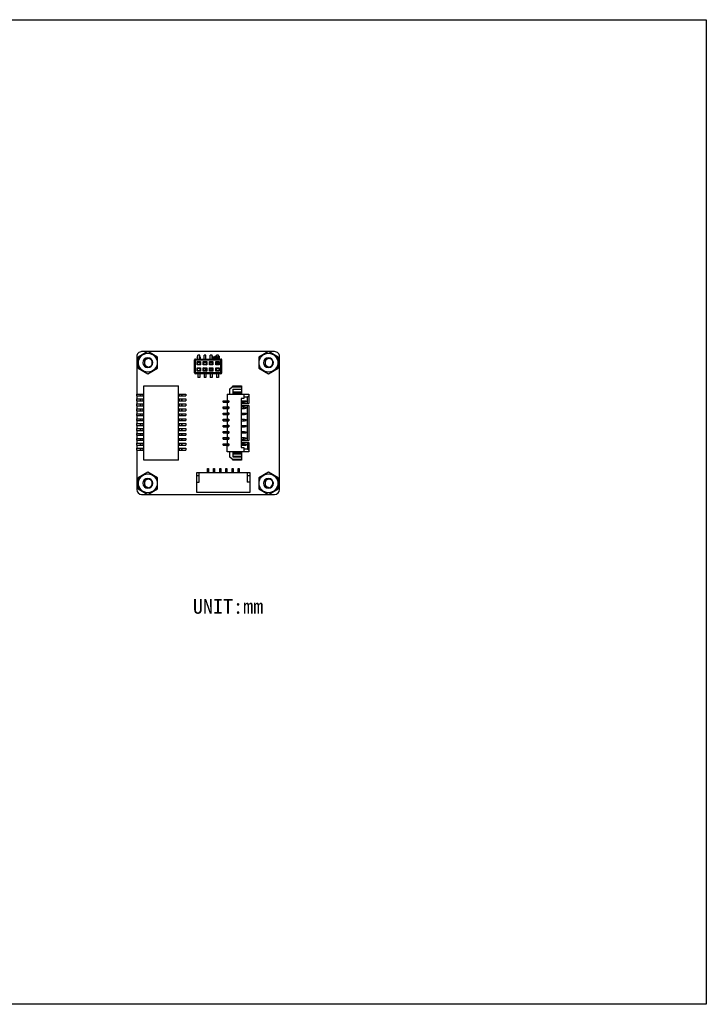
# Model space of a CAD drawing. Header units: millimetres. Extents: x -16 to 284, y 31 to 231.
# Tile 5 of 5: x 145 to 284, y 31 to 231. Entities that reach past the tile are written whole.
import ezdxf

# ---------------------------------------------------------------- set-up
doc = ezdxf.new("R2010")
doc.units = ezdxf.units.MM
doc.header["$LTSCALE"] = 16.335
doc.layers.get('0').update_dxf_attribs({"linetype": 'CONTINUOUS'})
doc.layers.add('00_COMPONENTS', color=7, linetype='CONTINUOUS')
doc.layers.add('50_ALL_DETAILS', color=7, linetype='CONTINUOUS')
doc.styles.get("Standard").update_dxf_attribs({"font": 'simfang.ttf'})

msp = doc.modelspace()

# ---------------------------------------------------------------- linework, layer by layer
for p, q in [((-15.846, 230.645), (284.154, 230.645)), ((284.154, 230.645), (284.154, 30.645)), ((284.154, 30.645), (-15.846, 30.645))]:
    msp.add_line(p, q)
at = {"layer": '00_COMPONENTS', "color": 7}
for p, q in [((168.479, 162.221), (168.479, 154.601)), ((170.729, 163.229), (168.775, 162.1)), ((168.775, 162.1), (168.775, 159.843)), ((170.717, 163.221), (169.479, 163.221)), ((172.684, 162.1), (170.729, 163.229)), ((195.217, 163.221), (170.741, 163.221)), ((172.684, 159.843), (172.684, 162.1)), ((180.874, 161.722), (180.874, 162.472)), ((181.274, 162.472), (180.874, 162.472)), ((181.274, 161.722), (181.274, 162.472)), ((182.144, 161.722), (182.144, 162.472)), ((182.544, 162.472), (182.144, 162.472)), ((182.544, 161.722), (182.544, 162.472)), ((183.414, 161.722), (183.414, 162.472)), ((183.814, 162.472), (183.414, 162.472)), ((183.79, 161.722), (183.79, 162.271)), ((183.79, 162.271), (183.946, 162.271)), ((183.79, 162.021), (185.29, 162.021)), ((183.79, 162.007), (185.29, 162.007)), ((183.814, 162.271), (183.814, 162.472)), ((184.334, 162.271), (184.746, 162.271)), ((185.084, 162.472), (184.684, 162.472)), ((184.684, 162.271), (184.684, 162.472)), ((185.084, 162.179), (185.084, 162.472)), ((185.134, 162.271), (185.29, 162.271)), ((185.29, 161.722), (185.29, 162.271)), ((195.229, 163.229), (193.275, 162.1)), ((193.275, 162.1), (193.275, 159.843)), ((197.184, 162.1), (195.229, 163.229)), ((196.479, 163.221), (195.241, 163.221)), ((197.184, 159.843), (197.184, 162.1)), ((197.479, 135.222), (197.479, 162.221)), ((170.729, 159.972), (170.729, 160.145)), ((180.209, 158.922), (180.209, 161.522)), ((180.209, 161.522), (185.749, 161.522)), ((180.409, 158.722), (180.409, 161.722)), ((180.409, 161.722), (185.549, 161.722)), ((180.824, 161.107), (180.724, 161.207)), ((180.724, 160.507), (180.724, 161.207)), ((180.724, 161.207), (181.424, 161.207)), ((180.824, 160.607), (180.724, 160.507)), ((181.424, 160.507), (180.724, 160.507)), ((180.824, 160.607), (180.824, 161.107)), ((180.824, 161.107), (181.324, 161.107)), ((181.324, 160.607), (180.824, 160.607)), ((180.874, 161.072), (180.874, 161.107)), ((180.874, 161.072), (181.274, 161.072)), ((181.274, 161.072), (181.274, 161.107)), ((181.324, 161.107), (181.424, 161.207)), ((181.324, 161.107), (181.324, 160.607)), ((181.324, 160.607), (181.424, 160.507)), ((181.424, 161.207), (181.424, 160.507)), ((182.094, 161.107), (181.994, 161.207)), ((181.994, 160.507), (181.994, 161.207)), ((181.994, 161.207), (182.694, 161.207)), ((182.094, 160.607), (181.994, 160.507)), ((182.694, 160.507), (181.994, 160.507)), ((182.094, 160.607), (182.094, 161.107)), ((182.094, 161.107), (182.594, 161.107)), ((182.594, 160.607), (182.094, 160.607)), ((182.144, 161.072), (182.144, 161.107)), ((182.144, 161.072), (182.544, 161.072)), ((182.544, 161.072), (182.544, 161.107)), ((182.594, 161.107), (182.694, 161.207)), ((182.594, 161.107), (182.594, 160.607)), ((182.594, 160.607), (182.694, 160.507)), ((182.694, 161.207), (182.694, 160.507)), ((183.364, 161.107), (183.264, 161.207)), ((183.264, 160.507), (183.264, 161.207)), ((183.264, 161.207), (183.964, 161.207)), ((183.364, 160.607), (183.264, 160.507)), ((183.964, 160.507), (183.264, 160.507)), ((183.364, 160.607), (183.364, 161.107)), ((183.364, 161.107), (183.864, 161.107)), ((183.864, 160.607), (183.364, 160.607)), ((183.414, 161.072), (183.414, 161.107)), ((183.414, 161.072), (183.814, 161.072)), ((185.29, 161.907), (183.79, 161.907)), ((183.79, 160.671), (183.79, 161.072)), ((183.79, 161.035), (183.864, 161.035)), ((183.864, 160.936), (183.79, 160.936)), ((183.79, 160.921), (183.864, 160.921)), ((183.79, 160.671), (183.864, 160.671)), ((183.814, 161.072), (183.814, 161.107)), ((183.864, 161.107), (183.964, 161.207)), ((183.864, 161.107), (183.864, 160.607)), ((183.864, 160.607), (183.964, 160.507)), ((183.964, 161.207), (183.964, 160.507)), ((184.634, 161.107), (184.534, 161.207)), ((184.534, 161.207), (185.234, 161.207)), ((184.534, 160.507), (184.534, 161.207)), ((184.634, 160.607), (184.534, 160.507)), ((185.234, 160.507), (184.534, 160.507)), ((184.634, 161.107), (185.134, 161.107)), ((184.634, 160.607), (184.634, 161.107)), ((184.634, 161.035), (185.134, 161.035)), ((185.134, 160.936), (184.634, 160.936)), ((184.634, 160.921), (185.134, 160.921)), ((184.634, 160.671), (184.746, 160.671)), ((185.134, 160.607), (184.634, 160.607)), ((184.684, 161.072), (184.684, 161.107)), ((184.684, 161.072), (185.084, 161.072)), ((185.084, 161.072), (185.084, 161.107)), ((185.134, 161.107), (185.234, 161.207)), ((185.134, 161.107), (185.134, 160.607)), ((185.134, 160.607), (185.234, 160.507)), ((185.234, 161.207), (185.234, 160.507)), ((185.549, 158.722), (185.549, 161.722)), ((185.749, 158.922), (185.749, 161.522)), ((195.229, 159.972), (195.229, 160.145)), ((168.775, 159.843), (170.729, 158.715)), ((170.729, 158.715), (172.684, 159.843)), ((185.749, 158.922), (180.209, 158.922)), ((185.549, 158.722), (180.409, 158.722)), ((180.824, 159.837), (180.724, 159.937)), ((180.724, 159.237), (180.724, 159.937)), ((180.724, 159.937), (181.424, 159.937)), ((180.824, 159.337), (180.724, 159.237)), ((181.424, 159.237), (180.724, 159.237)), ((180.824, 159.337), (180.824, 159.837)), ((180.824, 159.837), (181.324, 159.837)), ((181.324, 159.337), (180.824, 159.337)), ((180.874, 159.372), (180.874, 159.337)), ((180.874, 159.372), (181.274, 159.372)), ((180.874, 158.722), (180.874, 157.972)), ((181.274, 159.372), (181.274, 159.337)), ((181.274, 158.722), (181.274, 157.972)), ((181.324, 159.837), (181.424, 159.937)), ((181.324, 159.837), (181.324, 159.337)), ((181.324, 159.337), (181.424, 159.237)), ((181.424, 159.937), (181.424, 159.237)), ((182.094, 159.837), (181.994, 159.937)), ((181.994, 159.237), (181.994, 159.937)), ((181.994, 159.937), (182.694, 159.937)), ((182.094, 159.337), (181.994, 159.237)), ((182.694, 159.237), (181.994, 159.237)), ((182.094, 159.337), (182.094, 159.837)), ((182.094, 159.837), (182.594, 159.837)), ((182.594, 159.337), (182.094, 159.337)), ((182.144, 159.372), (182.144, 159.337)), ((182.144, 159.372), (182.544, 159.372)), ((182.144, 158.722), (182.144, 157.972)), ((182.544, 159.372), (182.544, 159.337)), ((182.544, 158.722), (182.544, 157.972)), ((182.594, 159.837), (182.694, 159.937)), ((182.594, 159.837), (182.594, 159.337)), ((182.594, 159.337), (182.694, 159.237)), ((182.694, 159.937), (182.694, 159.237)), ((183.364, 159.837), (183.264, 159.937)), ((183.264, 159.237), (183.264, 159.937)), ((183.264, 159.937), (183.964, 159.937)), ((183.364, 159.337), (183.264, 159.237)), ((183.964, 159.237), (183.264, 159.237)), ((183.364, 159.337), (183.364, 159.837)), ((183.364, 159.837), (183.864, 159.837)), ((183.364, 159.738), (183.837, 159.738)), ((183.864, 159.337), (183.364, 159.337)), ((183.414, 159.372), (183.414, 159.337)), ((183.414, 159.372), (183.814, 159.372)), ((183.414, 158.722), (183.414, 157.972)), ((183.814, 159.372), (183.814, 159.337)), ((183.814, 158.722), (183.814, 157.972)), ((183.817, 159.372), (183.817, 159.738)), ((183.837, 159.738), (183.837, 159.837)), ((183.864, 159.837), (183.964, 159.937)), ((183.864, 159.837), (183.864, 159.337)), ((183.864, 159.337), (183.964, 159.237)), ((183.964, 159.937), (183.964, 159.237)), ((184.634, 159.837), (184.534, 159.937)), ((184.534, 159.937), (185.234, 159.937)), ((184.534, 159.237), (184.534, 159.937)), ((184.634, 159.337), (184.534, 159.237)), ((185.234, 159.237), (184.534, 159.237)), ((184.634, 159.837), (185.134, 159.837)), ((184.634, 159.337), (184.634, 159.837)), ((184.634, 159.736), (184.79, 159.736)), ((185.134, 159.337), (184.634, 159.337)), ((184.684, 159.372), (185.084, 159.372)), ((184.684, 159.372), (184.684, 159.337)), ((184.684, 158.722), (184.684, 157.972)), ((184.77, 159.372), (184.77, 159.736)), ((184.79, 159.736), (184.79, 159.837)), ((185.084, 159.372), (185.084, 159.337)), ((185.084, 158.722), (185.084, 157.972)), ((185.134, 159.837), (185.234, 159.937)), ((185.134, 159.837), (185.134, 159.337)), ((185.134, 159.337), (185.234, 159.237)), ((185.234, 159.937), (185.234, 159.237)), ((193.275, 159.843), (195.229, 158.715)), ((195.229, 158.715), (197.184, 159.843)), ((169.893, 141.171), (169.893, 156.271)), ((169.893, 156.271), (176.993, 156.271)), ((176.993, 141.171), (176.993, 156.271)), ((181.274, 157.972), (180.874, 157.972)), ((182.544, 157.972), (182.144, 157.972)), ((183.814, 157.972), (183.414, 157.972)), ((185.084, 157.972), (184.684, 157.972)), ((187.328, 155.595), (187.847, 156.095)), ((187.847, 156.095), (189.778, 156.095)), ((187.978, 156.305), (189.778, 156.305)), ((187.978, 156.095), (187.978, 156.305)), ((189.778, 156.305), (189.778, 154.721)), ((168.443, 154.601), (168.443, 154.221)), ((168.443, 154.601), (169.893, 154.601)), ((168.443, 154.221), (169.893, 154.221)), ((168.479, 154.221), (168.479, 153.601)), ((169.193, 154.601), (169.193, 154.221)), ((169.293, 154.221), (169.293, 154.601)), ((169.693, 154.601), (169.693, 154.221)), ((176.993, 154.601), (178.443, 154.601)), ((176.993, 154.221), (178.443, 154.221)), ((177.193, 154.221), (177.193, 154.601)), ((177.593, 154.601), (177.593, 154.221)), ((177.693, 154.221), (177.693, 154.601)), ((178.443, 154.601), (178.443, 154.221)), ((186.878, 154.595), (191.278, 154.595)), ((186.878, 154.595), (186.878, 153.305)), ((187.328, 155.595), (187.328, 154.595)), ((187.978, 155.595), (189.778, 155.595)), ((187.978, 155.595), (187.978, 154.695)), ((187.978, 155.57), (189.778, 155.57)), ((187.978, 155.07), (189.778, 155.07)), ((189.777, 154.72), (187.978, 154.72)), ((187.978, 154.695), (189.778, 154.695)), ((189.778, 154.695), (189.778, 154.595)), ((190.228, 154.595), (190.228, 153.695)), ((191.278, 154.195), (190.978, 153.995)), ((191.278, 154.595), (191.278, 152.67)), ((168.443, 153.601), (168.443, 153.221)), ((168.443, 153.601), (169.893, 153.601)), ((168.443, 153.221), (169.893, 153.221)), ((168.443, 152.601), (168.443, 152.221)), ((168.443, 152.601), (169.893, 152.601)), ((168.443, 152.221), (169.893, 152.221)), ((168.479, 153.221), (168.479, 152.601)), ((168.479, 152.221), (168.479, 151.601)), ((169.193, 153.601), (169.193, 153.221)), ((169.193, 152.601), (169.193, 152.221)), ((169.293, 153.221), (169.293, 153.601)), ((169.293, 152.221), (169.293, 152.601)), ((169.693, 153.601), (169.693, 153.221)), ((169.693, 152.601), (169.693, 152.221)), ((176.993, 153.601), (178.443, 153.601)), ((176.993, 153.221), (178.443, 153.221)), ((176.993, 152.601), (178.443, 152.601)), ((176.993, 152.221), (178.443, 152.221)), ((177.193, 153.221), (177.193, 153.601)), ((177.193, 152.221), (177.193, 152.601)), ((177.593, 153.601), (177.593, 153.221)), ((177.593, 152.601), (177.593, 152.221)), ((177.693, 153.221), (177.693, 153.601)), ((177.693, 152.221), (177.693, 152.601)), ((178.443, 153.601), (178.443, 153.221)), ((178.443, 152.601), (178.443, 152.221)), ((186.028, 153.245), (187.177, 153.245)), ((186.028, 152.945), (186.028, 153.245)), ((186.028, 152.945), (187.177, 152.945)), ((186.163, 153.245), (186.163, 152.945)), ((186.544, 153.245), (186.544, 152.945)), ((186.628, 153.245), (186.628, 152.945)), ((186.678, 152.945), (186.678, 153.245)), ((186.828, 153.245), (186.828, 152.945)), ((187.078, 153.255), (186.878, 153.305)), ((186.878, 152.885), (187.078, 152.935)), ((186.878, 152.885), (186.878, 152.055)), ((187.078, 152.005), (186.878, 152.055)), ((187.078, 153.255), (187.178, 153.255)), ((187.078, 152.945), (187.078, 153.245)), ((187.078, 152.935), (187.178, 152.935)), ((187.078, 152.005), (187.178, 152.005)), ((187.178, 153.255), (187.178, 152.935)), ((187.178, 152.005), (187.178, 151.685)), ((190.228, 153.695), (189.678, 153.695)), ((189.678, 153.695), (189.678, 143.745)), ((189.678, 153.245), (190.378, 153.245)), ((189.678, 152.945), (190.378, 152.945)), ((189.778, 152.945), (189.778, 152.67)), ((189.778, 152.67), (191.278, 152.67)), ((189.778, 152.27), (191.278, 152.27)), ((189.778, 152.27), (189.778, 151.995)), ((190.203, 152.945), (190.203, 153.245)), ((190.978, 153.995), (190.228, 153.995)), ((190.253, 153.245), (190.253, 152.945)), ((190.378, 153.245), (190.728, 153.195)), ((190.378, 152.945), (190.728, 152.995)), ((190.616, 152.979), (190.616, 153.212)), ((190.728, 153.195), (190.728, 152.995)), ((190.978, 152.67), (190.978, 153.995)), ((190.978, 145.17), (190.978, 152.27)), ((191.278, 152.27), (191.278, 145.17)), ((168.443, 151.601), (168.443, 151.221)), ((168.443, 151.601), (169.893, 151.601)), ((168.443, 151.221), (169.893, 151.221)), ((168.443, 150.601), (168.443, 150.221)), ((168.443, 150.601), (169.893, 150.601)), ((168.443, 150.221), (169.893, 150.221)), ((168.479, 151.221), (168.479, 150.601)), ((168.479, 150.221), (168.479, 149.601)), ((169.193, 151.601), (169.193, 151.221)), ((169.193, 150.601), (169.193, 150.221)), ((169.293, 151.221), (169.293, 151.601)), ((169.293, 150.221), (169.293, 150.601)), ((169.693, 151.601), (169.693, 151.221)), ((169.693, 150.601), (169.693, 150.221)), ((176.993, 151.601), (178.443, 151.601)), ((176.993, 151.221), (178.443, 151.221)), ((176.993, 150.601), (178.443, 150.601)), ((176.993, 150.221), (178.443, 150.221)), ((177.193, 151.221), (177.193, 151.601)), ((177.193, 150.221), (177.193, 150.601)), ((177.593, 151.601), (177.593, 151.221)), ((177.593, 150.601), (177.593, 150.221)), ((177.693, 151.221), (177.693, 151.601)), ((177.693, 150.221), (177.693, 150.601)), ((178.443, 151.601), (178.443, 151.221)), ((178.443, 150.601), (178.443, 150.221)), ((186.028, 151.995), (187.177, 151.995)), ((186.028, 151.695), (186.028, 151.995)), ((186.028, 151.695), (187.177, 151.695)), ((186.028, 150.745), (187.177, 150.745)), ((186.028, 150.445), (186.028, 150.745)), ((186.028, 150.445), (187.177, 150.445)), ((186.163, 151.995), (186.163, 151.695)), ((186.163, 150.745), (186.163, 150.445)), ((186.544, 151.995), (186.544, 151.695)), ((186.544, 150.745), (186.544, 150.445)), ((186.628, 151.995), (186.628, 151.695)), ((186.628, 150.745), (186.628, 150.445)), ((186.678, 151.695), (186.678, 151.995)), ((186.678, 150.445), (186.678, 150.745)), ((186.828, 151.995), (186.828, 151.695)), ((186.828, 150.745), (186.828, 150.445)), ((186.878, 151.635), (187.078, 151.685)), ((186.878, 151.635), (186.878, 150.805)), ((187.078, 150.755), (186.878, 150.805)), ((186.878, 150.385), (187.078, 150.435)), ((186.878, 150.385), (186.878, 149.555)), ((187.078, 151.695), (187.078, 151.995)), ((187.078, 151.685), (187.178, 151.685)), ((187.078, 150.755), (187.178, 150.755)), ((187.078, 150.445), (187.078, 150.745)), ((187.078, 150.435), (187.178, 150.435)), ((187.178, 150.755), (187.178, 150.435)), ((189.678, 151.995), (190.378, 151.995)), ((189.678, 151.695), (190.378, 151.695)), ((189.678, 150.745), (190.378, 150.745)), ((189.678, 150.445), (190.378, 150.445)), ((190.203, 151.695), (190.203, 151.995)), ((190.203, 150.445), (190.203, 150.745)), ((190.253, 151.995), (190.253, 151.695)), ((190.253, 150.745), (190.253, 150.445)), ((190.378, 151.995), (190.728, 151.945)), ((190.378, 151.695), (190.728, 151.745)), ((190.378, 150.745), (190.728, 150.695)), ((190.378, 150.445), (190.728, 150.495)), ((190.616, 151.729), (190.616, 151.962)), ((190.616, 150.479), (190.616, 150.712)), ((190.728, 151.945), (190.728, 151.745)), ((190.728, 150.695), (190.728, 150.495)), ((168.443, 149.601), (168.443, 149.221)), ((168.443, 149.601), (169.893, 149.601)), ((168.443, 149.221), (169.893, 149.221)), ((168.443, 148.601), (168.443, 148.221)), ((168.443, 148.601), (169.893, 148.601)), ((168.443, 148.221), (169.893, 148.221)), ((168.479, 149.221), (168.479, 148.601)), ((168.479, 148.221), (168.479, 147.601)), ((169.193, 149.601), (169.193, 149.221)), ((169.193, 148.601), (169.193, 148.221)), ((169.293, 149.221), (169.293, 149.601)), ((169.293, 148.221), (169.293, 148.601)), ((169.693, 149.601), (169.693, 149.221)), ((169.693, 148.601), (169.693, 148.221)), ((176.993, 149.601), (178.443, 149.601)), ((176.993, 149.221), (178.443, 149.221)), ((176.993, 148.601), (178.443, 148.601)), ((176.993, 148.221), (178.443, 148.221)), ((177.193, 149.221), (177.193, 149.601)), ((177.193, 148.221), (177.193, 148.601)), ((177.593, 149.601), (177.593, 149.221)), ((177.593, 148.601), (177.593, 148.221)), ((177.693, 149.221), (177.693, 149.601)), ((177.693, 148.221), (177.693, 148.601)), ((178.443, 149.601), (178.443, 149.221)), ((178.443, 148.601), (178.443, 148.221)), ((186.028, 149.495), (187.177, 149.495)), ((186.028, 149.195), (186.028, 149.495)), ((186.028, 149.195), (187.177, 149.195)), ((186.028, 148.245), (187.177, 148.245)), ((186.028, 147.945), (186.028, 148.245)), ((186.163, 149.495), (186.163, 149.195)), ((186.163, 148.245), (186.163, 147.945)), ((186.544, 149.495), (186.544, 149.195)), ((186.544, 148.245), (186.544, 147.945)), ((186.628, 149.495), (186.628, 149.195)), ((186.628, 148.245), (186.628, 147.945)), ((186.678, 149.195), (186.678, 149.495)), ((186.678, 147.945), (186.678, 148.245)), ((186.828, 149.495), (186.828, 149.195)), ((186.828, 148.245), (186.828, 147.945)), ((187.078, 149.505), (186.878, 149.555)), ((186.878, 149.135), (187.078, 149.185)), ((186.878, 149.135), (186.878, 148.305)), ((187.078, 148.255), (186.878, 148.305)), ((187.078, 149.505), (187.178, 149.505)), ((187.078, 149.195), (187.078, 149.495)), ((187.078, 149.185), (187.178, 149.185)), ((187.078, 148.255), (187.178, 148.255)), ((187.078, 147.945), (187.078, 148.245)), ((187.178, 149.505), (187.178, 149.185)), ((187.178, 148.255), (187.178, 147.935)), ((189.678, 149.495), (190.378, 149.495)), ((189.678, 149.195), (190.378, 149.195)), ((189.678, 148.245), (190.378, 148.245)), ((190.203, 149.195), (190.203, 149.495)), ((190.203, 147.945), (190.203, 148.245)), ((190.253, 149.495), (190.253, 149.195)), ((190.253, 148.245), (190.253, 147.945)), ((190.378, 149.495), (190.728, 149.445)), ((190.378, 149.195), (190.728, 149.245)), ((190.378, 148.245), (190.728, 148.195)), ((190.616, 149.229), (190.616, 149.462)), ((190.616, 147.979), (190.616, 148.212)), ((190.728, 149.445), (190.728, 149.245)), ((190.728, 148.195), (190.728, 147.995)), ((168.443, 147.601), (169.893, 147.601)), ((168.443, 147.601), (168.443, 147.221)), ((168.443, 147.221), (169.893, 147.221)), ((168.443, 146.601), (169.893, 146.601)), ((168.443, 146.601), (168.443, 146.221)), ((168.443, 146.221), (169.893, 146.221)), ((168.479, 147.221), (168.479, 146.601)), ((168.479, 146.221), (168.479, 145.601)), ((169.193, 147.601), (169.193, 147.221)), ((169.193, 146.601), (169.193, 146.221)), ((169.293, 147.221), (169.293, 147.601)), ((169.293, 146.221), (169.293, 146.601)), ((169.693, 147.601), (169.693, 147.221)), ((169.693, 146.601), (169.693, 146.221)), ((176.993, 147.601), (178.443, 147.601)), ((176.993, 147.221), (178.443, 147.221)), ((176.993, 146.601), (178.443, 146.601)), ((176.993, 146.221), (178.443, 146.221)), ((177.193, 147.221), (177.193, 147.601)), ((177.193, 146.221), (177.193, 146.601)), ((177.593, 147.601), (177.593, 147.221)), ((177.593, 146.601), (177.593, 146.221)), ((177.693, 147.221), (177.693, 147.601)), ((177.693, 146.221), (177.693, 146.601)), ((178.443, 147.601), (178.443, 147.221)), ((178.443, 146.601), (178.443, 146.221)), ((186.028, 147.945), (187.177, 147.945)), ((186.028, 146.995), (187.177, 146.995)), ((186.028, 146.695), (186.028, 146.995)), ((186.028, 146.695), (187.177, 146.695)), ((186.163, 146.995), (186.163, 146.695)), ((186.544, 146.995), (186.544, 146.695)), ((186.628, 146.995), (186.628, 146.695)), ((186.678, 146.695), (186.678, 146.995)), ((186.828, 146.995), (186.828, 146.695)), ((186.878, 147.885), (187.078, 147.935)), ((186.878, 147.885), (186.878, 147.055)), ((187.078, 147.005), (186.878, 147.055)), ((186.878, 146.635), (187.078, 146.685)), ((186.878, 146.635), (186.878, 145.805)), ((187.078, 147.935), (187.178, 147.935)), ((187.078, 147.005), (187.178, 147.005)), ((187.078, 146.695), (187.078, 146.995)), ((187.078, 146.685), (187.178, 146.685)), ((187.178, 147.005), (187.178, 146.685)), ((189.678, 147.945), (190.378, 147.945)), ((189.678, 146.995), (190.378, 146.995)), ((189.678, 146.695), (190.378, 146.695)), ((190.203, 146.695), (190.203, 146.995)), ((190.253, 146.995), (190.253, 146.695)), ((190.378, 147.945), (190.728, 147.995)), ((190.378, 146.995), (190.728, 146.945)), ((190.378, 146.695), (190.728, 146.745)), ((190.616, 146.729), (190.616, 146.962)), ((190.728, 146.945), (190.728, 146.745)), ((168.443, 145.601), (169.893, 145.601)), ((168.443, 145.601), (168.443, 145.221)), ((168.443, 145.221), (169.893, 145.221)), ((168.443, 144.601), (169.893, 144.601)), ((168.443, 144.601), (168.443, 144.221)), ((168.443, 144.221), (169.893, 144.221)), ((168.479, 145.221), (168.479, 144.601)), ((168.479, 144.221), (168.479, 143.601)), ((169.193, 145.601), (169.193, 145.221)), ((169.193, 144.601), (169.193, 144.221)), ((169.293, 145.221), (169.293, 145.601)), ((169.293, 144.221), (169.293, 144.601)), ((169.693, 145.601), (169.693, 145.221)), ((169.693, 144.601), (169.693, 144.221)), ((176.993, 145.601), (178.443, 145.601)), ((176.993, 145.221), (178.443, 145.221)), ((176.993, 144.601), (178.443, 144.601)), ((176.993, 144.221), (178.443, 144.221)), ((177.193, 145.221), (177.193, 145.601)), ((177.193, 144.221), (177.193, 144.601)), ((177.593, 145.601), (177.593, 145.221)), ((177.593, 144.601), (177.593, 144.221)), ((177.693, 145.221), (177.693, 145.601)), ((177.693, 144.221), (177.693, 144.601)), ((178.443, 145.601), (178.443, 145.221)), ((178.443, 144.601), (178.443, 144.221)), ((186.028, 145.745), (187.177, 145.745)), ((186.028, 145.445), (186.028, 145.745)), ((186.028, 145.445), (187.177, 145.445)), ((186.028, 144.495), (187.177, 144.495)), ((186.028, 144.195), (186.028, 144.495)), ((186.028, 144.195), (187.177, 144.195)), ((186.163, 145.745), (186.163, 145.445)), ((186.163, 144.495), (186.163, 144.195)), ((186.544, 145.745), (186.544, 145.445)), ((186.544, 144.495), (186.544, 144.195)), ((186.628, 145.745), (186.628, 145.445)), ((186.628, 144.495), (186.628, 144.195)), ((186.678, 145.445), (186.678, 145.745)), ((186.678, 144.195), (186.678, 144.495)), ((186.828, 145.745), (186.828, 145.445)), ((186.828, 144.495), (186.828, 144.195)), ((187.078, 145.755), (186.878, 145.805)), ((186.878, 145.385), (187.078, 145.435)), ((186.878, 145.385), (186.878, 144.555)), ((187.078, 144.505), (186.878, 144.555)), ((186.878, 144.135), (187.078, 144.185)), ((186.878, 142.845), (186.878, 144.135)), ((187.078, 145.755), (187.178, 145.755)), ((187.078, 145.445), (187.078, 145.745)), ((187.078, 145.435), (187.178, 145.435)), ((187.078, 144.505), (187.178, 144.505)), ((187.078, 144.195), (187.078, 144.495)), ((187.078, 144.185), (187.178, 144.185)), ((187.178, 145.755), (187.178, 145.435)), ((187.178, 144.505), (187.178, 144.185)), ((189.678, 145.745), (190.378, 145.745)), ((189.678, 145.445), (190.378, 145.445)), ((189.678, 144.495), (190.378, 144.495)), ((189.678, 144.195), (190.378, 144.195)), ((189.778, 145.445), (189.778, 145.17)), ((189.778, 145.17), (191.278, 145.17)), ((189.778, 144.77), (191.278, 144.77)), ((189.778, 144.495), (189.778, 144.77)), ((190.203, 145.445), (190.203, 145.745)), ((190.203, 144.195), (190.203, 144.495)), ((190.253, 145.745), (190.253, 145.445)), ((190.253, 144.495), (190.253, 144.195)), ((190.378, 145.745), (190.728, 145.695)), ((190.378, 145.445), (190.728, 145.495)), ((190.378, 144.495), (190.728, 144.445)), ((190.378, 144.195), (190.728, 144.245)), ((190.616, 145.479), (190.616, 145.712)), ((190.616, 144.229), (190.616, 144.462)), ((190.728, 145.695), (190.728, 145.495)), ((190.728, 144.445), (190.728, 144.245)), ((190.978, 144.77), (190.978, 143.445)), ((191.278, 144.77), (191.278, 142.845)), ((168.443, 143.601), (169.893, 143.601)), ((168.443, 143.601), (168.443, 143.221)), ((168.443, 143.221), (169.893, 143.221)), ((168.479, 143.221), (168.479, 135.222)), ((169.193, 143.601), (169.193, 143.221)), ((169.293, 143.221), (169.293, 143.601)), ((169.693, 143.601), (169.693, 143.221)), ((176.993, 143.601), (178.443, 143.601)), ((176.993, 143.221), (178.443, 143.221)), ((177.193, 143.221), (177.193, 143.601)), ((177.593, 143.601), (177.593, 143.221)), ((177.693, 143.221), (177.693, 143.601)), ((178.443, 143.601), (178.443, 143.221)), ((191.278, 142.845), (186.878, 142.845)), ((187.328, 142.845), (187.328, 141.845)), ((187.978, 142.745), (189.778, 142.745)), ((187.978, 142.745), (187.978, 141.845)), ((187.978, 142.735), (189.777, 142.735)), ((189.778, 142.385), (187.978, 142.385)), ((189.678, 143.745), (190.228, 143.745)), ((189.778, 142.845), (189.778, 142.745)), ((189.778, 142.735), (189.778, 141.15)), ((190.228, 143.745), (190.228, 142.845)), ((190.228, 143.445), (190.978, 143.445)), ((190.978, 143.445), (191.278, 143.245)), ((176.993, 141.171), (169.893, 141.171)), ((187.847, 141.345), (187.328, 141.845)), ((187.847, 141.345), (189.778, 141.345)), ((189.778, 141.885), (187.978, 141.885)), ((187.978, 141.845), (189.778, 141.845)), ((187.978, 141.15), (187.978, 141.345)), ((189.778, 141.15), (187.978, 141.15)), ((170.729, 138.729), (168.775, 137.6)), ((172.684, 137.6), (170.729, 138.729)), ((180.688, 138.671), (191.438, 138.671)), ((180.688, 134.621), (180.688, 138.671)), ((180.688, 138.071), (181.188, 138.071)), ((181.188, 136.721), (181.188, 138.671)), ((182.838, 139.471), (183.038, 139.471)), ((182.838, 138.671), (182.838, 139.471)), ((183.038, 139.471), (183.038, 138.671)), ((184.088, 139.471), (184.288, 139.471)), ((184.088, 138.671), (184.088, 139.471)), ((184.288, 139.471), (184.288, 138.671)), ((185.338, 139.471), (185.538, 139.471)), ((185.338, 138.671), (185.338, 139.471)), ((185.538, 139.471), (185.538, 138.671)), ((186.588, 139.471), (186.788, 139.471)), ((186.588, 138.671), (186.588, 139.471)), ((186.788, 139.471), (186.788, 138.671)), ((187.838, 139.471), (188.038, 139.471)), ((187.838, 138.671), (187.838, 139.471)), ((188.038, 139.471), (188.038, 138.671)), ((189.088, 139.471), (189.288, 139.471)), ((189.088, 138.671), (189.088, 139.471)), ((189.288, 139.471), (189.288, 138.671)), ((190.938, 138.671), (190.938, 136.721)), ((190.938, 138.071), (191.438, 138.071)), ((191.438, 138.671), (191.438, 134.621)), ((195.229, 138.729), (193.275, 137.6)), ((197.184, 137.6), (195.229, 138.729)), ((168.775, 137.6), (168.775, 135.343)), ((172.684, 135.343), (172.684, 137.6)), ((180.688, 136.721), (181.188, 136.721)), ((191.438, 136.721), (190.938, 136.721)), ((193.275, 137.6), (193.275, 135.343)), ((197.184, 135.343), (197.184, 137.6)), ((168.775, 135.343), (170.729, 134.215)), ((169.479, 134.222), (170.717, 134.222)), ((170.729, 135.472), (170.729, 135.645)), ((170.729, 134.215), (172.684, 135.343)), ((170.741, 134.222), (195.217, 134.222)), ((191.438, 134.621), (180.688, 134.621)), ((193.275, 135.343), (195.229, 134.215)), ((195.229, 135.472), (195.229, 135.645)), ((195.229, 134.215), (197.184, 135.343)), ((195.241, 134.222), (196.479, 134.222))]:
    msp.add_line(p, q, dxfattribs=at)
for centre in [(170.729, 160.972), (195.229, 160.972), (170.729, 136.472), (195.229, 136.472)]:
    msp.add_circle(centre, 1.911, dxfattribs=at)
for centre, radius, start, end in [((169.479, 162.221), 1, 89.998, 180.002), ((181.074, 162.006), 0.373, 122.40663, 229.57025), ((181.074, 162.006), 0.373, 310.42975, 57.59337), ((184.14, 162.321), 0.2, 194.47751, 345.52249), ((184.94, 162.321), 0.2, 194.47751, 345.52249), ((196.479, 162.221), 1, 359.997, 90.003), ((170.729, 160.972), 1, 270.65458, 269.99964), ((170.729, 160.972), 0.9, 270, 51.96152), ((180.409, 161.522), 0.2, 90, 180), ((184.94, 160.621), 0.2, 14.47751, 165.52249), ((185.549, 161.522), 0.2, 0, 90), ((195.229, 160.972), 1, 270.65458, 269.99964), ((195.229, 160.972), 0.9, 270, 51.96152), ((180.409, 158.922), 0.2, 180, 270), ((182.059, 159.755), 0.508, 311.74348, 9.29304), ((185.549, 158.922), 0.2, 270, 0), ((170.729, 136.472), 1, 270.65458, 269.99964), ((170.729, 136.472), 0.9, 270, 51.96152), ((195.229, 136.472), 1, 270.65458, 269.99964), ((195.229, 136.472), 0.9, 270, 51.96152), ((169.479, 135.222), 1, 180, 270), ((196.479, 135.222), 1, 270, 0)]:
    msp.add_arc(centre, radius, start, end, dxfattribs=at)
for points, knots in [([(170.076, 160.972), (170.067, 160.923), (170.062, 160.825), (170.087, 160.679), (170.141, 160.542), (170.223, 160.418), (170.327, 160.314), (170.449, 160.231), (170.585, 160.173), (170.681, 160.151), (170.729, 160.145)], [0, 0, 0, 0, 0.1250161, 0.2499995, 0.3749846, 0.4999751, 0.6249724, 0.7499761, 0.8749835, 1, 1, 1, 1]), ([(171.284, 161.68), (171.221, 161.718), (171.087, 161.778), (170.905, 161.808), (170.759, 161.804), (170.65, 161.786), (170.545, 161.754), (170.413, 161.692), (170.265, 161.581), (170.156, 161.432), (170.099, 161.297), (170.073, 161.19), (170.064, 161.081), (170.07, 161.007), (170.076, 160.972)], [0, 0, 0, 0, 0.1248754, 0.2497373, 0.3123139, 0.3748956, 0.4374832, 0.5000681, 0.6249066, 0.7497075, 0.8122861, 0.8748524, 0.9374452, 1, 1, 1, 1]), ([(194.576, 160.972), (194.567, 160.923), (194.562, 160.825), (194.587, 160.679), (194.641, 160.542), (194.723, 160.418), (194.827, 160.314), (194.949, 160.231), (195.085, 160.173), (195.181, 160.151), (195.229, 160.145)], [0, 0, 0, 0, 0.1250161, 0.2499995, 0.3749846, 0.4999751, 0.6249724, 0.7499761, 0.8749835, 1, 1, 1, 1]), ([(195.784, 161.68), (195.721, 161.718), (195.587, 161.778), (195.405, 161.808), (195.259, 161.804), (195.15, 161.786), (195.045, 161.754), (194.913, 161.692), (194.765, 161.581), (194.656, 161.432), (194.599, 161.297), (194.573, 161.19), (194.564, 161.081), (194.57, 161.007), (194.576, 160.972)], [0, 0, 0, 0, 0.1248754, 0.2497373, 0.3123139, 0.3748956, 0.4374832, 0.5000681, 0.6249066, 0.7497075, 0.8122861, 0.8748524, 0.9374452, 1, 1, 1, 1]), ([(189.777, 154.72), (189.777, 154.72), (189.777, 154.72), (189.778, 154.721), (189.778, 154.721)], [0, 0, 0, 0, 0.3958824, 1, 1, 1, 1]), ([(189.778, 142.735), (189.778, 142.735), (189.777, 142.735), (189.777, 142.735), (189.777, 142.735)], [0, 0, 0, 0, 0.6041127, 1, 1, 1, 1]), ([(170.076, 136.472), (170.067, 136.423), (170.062, 136.325), (170.087, 136.179), (170.141, 136.042), (170.223, 135.918), (170.327, 135.814), (170.449, 135.731), (170.585, 135.673), (170.681, 135.651), (170.729, 135.645)], [0, 0, 0, 0, 0.1250161, 0.2499995, 0.3749846, 0.4999751, 0.6249724, 0.7499761, 0.8749835, 1, 1, 1, 1]), ([(171.284, 137.18), (171.221, 137.218), (171.087, 137.278), (170.905, 137.308), (170.759, 137.304), (170.65, 137.286), (170.545, 137.254), (170.413, 137.192), (170.265, 137.081), (170.156, 136.932), (170.099, 136.797), (170.073, 136.69), (170.064, 136.581), (170.07, 136.507), (170.076, 136.472)], [0, 0, 0, 0, 0.1248754, 0.2497373, 0.3123139, 0.3748956, 0.4374832, 0.5000681, 0.6249066, 0.7497075, 0.8122861, 0.8748524, 0.9374452, 1, 1, 1, 1]), ([(171.284, 137.18), (171.324, 137.152), (171.399, 137.088), (171.495, 136.976), (171.572, 136.85), (171.627, 136.713), (171.66, 136.569), (171.671, 136.422), (171.657, 136.275), (171.622, 136.131), (171.564, 135.995), (171.487, 135.87), (171.391, 135.757), (171.279, 135.661), (171.154, 135.582), (171.019, 135.523), (170.876, 135.485), (170.778, 135.473), (170.729, 135.472)], [0, 0, 0, 0, 0.0624842, 0.1249844, 0.1874729, 0.2499686, 0.3124641, 0.3749615, 0.43746, 0.4999597, 0.5624605, 0.6249628, 0.6874664, 0.7499709, 0.8124779, 0.874979, 0.9374994, 1, 1, 1, 1]), ([(194.576, 136.472), (194.567, 136.423), (194.562, 136.325), (194.587, 136.179), (194.641, 136.042), (194.723, 135.918), (194.827, 135.814), (194.949, 135.731), (195.085, 135.673), (195.181, 135.651), (195.229, 135.645)], [0, 0, 0, 0, 0.1250161, 0.2499995, 0.3749846, 0.4999751, 0.6249724, 0.7499761, 0.8749835, 1, 1, 1, 1]), ([(195.784, 137.18), (195.721, 137.218), (195.587, 137.278), (195.405, 137.308), (195.259, 137.304), (195.15, 137.286), (195.045, 137.254), (194.913, 137.192), (194.765, 137.081), (194.656, 136.932), (194.599, 136.797), (194.573, 136.69), (194.564, 136.581), (194.57, 136.507), (194.576, 136.472)], [0, 0, 0, 0, 0.1248754, 0.2497373, 0.3123139, 0.3748956, 0.4374832, 0.5000681, 0.6249066, 0.7497075, 0.8122861, 0.8748524, 0.9374452, 1, 1, 1, 1])]:
    msp.add_open_spline(points, degree=3, knots=knots, dxfattribs=at)

# ---------------------------------------------------------------- texts
at = {"layer": '50_ALL_DETAILS', "color": 7, "insert": (179.88, 112.986), "char_height": 3, "width": 15.42188, "attachment_point": 1, "line_spacing_factor": 0.9}
msp.add_mtext('{\\C252;UNIT:mm}', dxfattribs=at)

doc.saveas('drawing.dxf')
